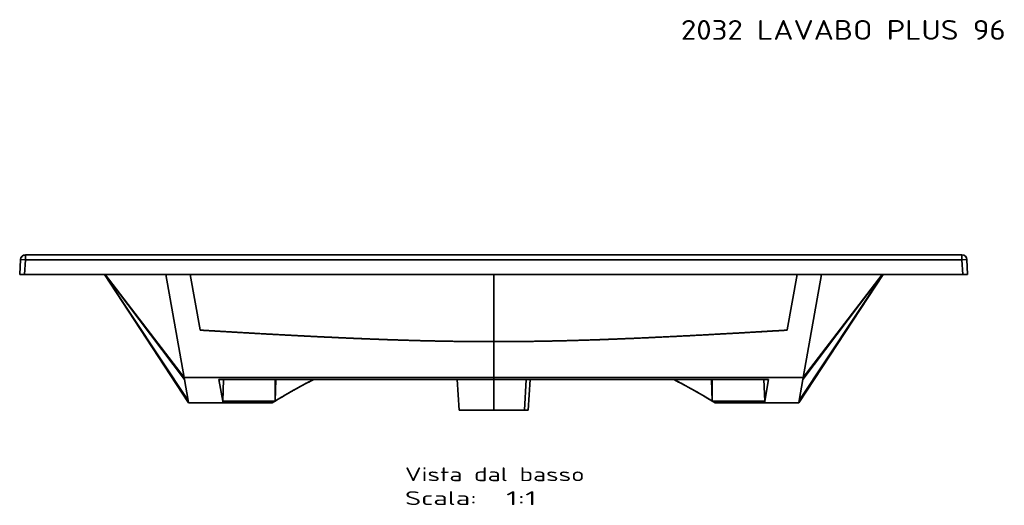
# Model space of a CAD drawing. Extents: x 113 to 1690, y 17 to 1233.
# Tile 2 of 3: x 113 to 1113, y 741 to 1233. Entities that reach past the tile are written whole.
import ezdxf
from ezdxf.enums import TextEntityAlignment as Align

# ---------------------------------------------------------------- set-up
doc = ezdxf.new("R2010")
doc.units = 0
doc.layers.get('0').update_dxf_attribs({"lineweight": 13})
doc.styles.get("Standard").update_dxf_attribs({"font": 'isocp.shx'})

# ---------------------------------------------------------------- blocks, each defined once
blk = doc.blocks.new('BLOCK51')
at = {"color": 7, "lineweight": 13}
blk.add_text('2032 LAVABO PLUS 96', height=20, dxfattribs=at).set_placement((190, 582.25), (519.63, 582.25), align=Align.FIT)
blk = doc.blocks.new('BLOCK53')
at = {"color": 7, "lineweight": 13}
for s, p, p2 in [('Vista dal basso', (-90, -229.43), (92.16, -229.43)), ('Scala:', (-90, -253.61), (-17.14, -253.61)), ('  1:1', (-17.14, -253.61), (43.59, -253.61))]:
    blk.add_text(s, height=14, dxfattribs=at).set_placement(p, p2, align=Align.FIT)
blk = doc.blocks.new('BLOCK54')
at = {"color": 7, "lineweight": 35}
for p, q in [((0, 0), (-475.26, 0)), ((475.26, 0), (-475.26, 0)), ((-309.19, 0), (-329.2, 0)), ((-310.14, 0), (310.14, 0)), ((309.19, 0), (-309.19, 0)), ((0, 0), (475.26, 0)), ((475.26, 0), (-475.26, 0)), ((475.26, -5), (-475.26, -5)), ((-475.26, -5), (475.26, -5)), ((329.2, 0), (309.19, 0)), ((-476.04, -20), (476.04, -20)), ((-476.04, -20), (476.04, -20)), ((-395.13, -20), (-309.72, -150)), ((-309.72, -150), (-395.13, -20)), ((-310.15, -147.56), (-395.06, -20)), ((-310.15, -147.56), (-395.06, -20)), ((-313.92, -126.17), (-394.24, -20)), ((-313.92, -126.17), (-394.24, -20)), ((-314.24, -124.35), (-394.16, -20)), ((-314.24, -124.35), (-394.16, -20)), ((-314.24, -124.35), (-332.64, -19.99)), ((-332.64, -20), (-314.24, -124.35)), ((-297.97, -76.06), (-307.87, -20)), ((-307.87, -20), (-297.97, -76.06)), ((0, -20), (0, -87.93)), ((0, -87.93), (0, -20)), ((307.87, -20), (297.97, -76.06)), ((297.97, -76.06), (307.87, -20)), ((395.13, -20), (309.72, -150)), ((309.72, -150), (395.13, -20)), ((310.15, -147.56), (395.06, -20)), ((310.15, -147.56), (395.06, -20)), ((313.92, -126.17), (394.24, -20)), ((313.92, -126.17), (394.24, -20)), ((314.24, -124.35), (332.64, -19.99)), ((332.64, -20), (314.24, -124.35)), ((314.24, -124.35), (394.16, -20)), ((314.24, -124.35), (394.16, -20)), ((0, -124.17), (0, -87.93)), ((0, -87.93), (0, -124.17)), ((-313.92, -126.17), (-310.15, -147.56)), ((-313.92, -126.17), (-310.15, -147.56)), ((-275.04, -148.17), (-278.87, -126.44)), ((-275.04, -148.17), (-278.87, -126.44)), ((-275.04, -148.17), (-274.07, -126.43)), ((-274.07, -126.43), (-275.04, -148.17)), ((-221.77, -126.39), (-221.77, -148.17)), ((-221.77, -148.17), (-221.03, -126.39)), ((-221.77, -148.17), (-221.03, -126.39)), ((-221.77, -126.39), (-221.77, -148.17)), ((-37, -126.3), (-35.1, -157.4)), ((0, -126.3), (0, -157.4)), ((0, -126.3), (0, -157.4)), ((33.09, -126.3), (31.39, -157.4)), ((33.09, -126.3), (31.39, -157.4)), ((37, -126.3), (35.1, -157.4)), ((221.77, -148.17), (221.03, -126.39)), ((221.77, -148.17), (221.03, -126.39)), ((221.77, -126.39), (221.77, -148.17)), ((221.77, -126.39), (221.77, -148.17)), ((275.04, -148.17), (274.07, -126.43)), ((274.07, -126.43), (275.04, -148.17)), ((275.04, -148.17), (278.87, -126.44)), ((275.04, -148.17), (278.87, -126.44)), ((313.92, -126.17), (310.15, -147.56)), ((310.15, -147.56), (313.92, -126.17)), ((313.92, -126.17), (310.15, -147.56)), ((-275.04, -148.17), (-221.77, -148.17)), ((-275.04, -148.17), (-221.77, -148.17)), ((221.77, -148.17), (275.04, -148.17)), ((275.04, -148.17), (221.77, -148.17)), ((-309.72, -150), (-274.72, -150)), ((-309.72, -150), (-274.72, -150)), ((-274.72, -150), (-224.72, -150)), ((-224.72, -150), (-274.72, -150)), ((0, -157.4), (-35.1, -157.4)), ((0, -157.4), (-35.02, -157.4)), ((31.39, -157.4), (0, -157.4)), ((31.39, -157.4), (0, -157.4)), ((274.72, -150), (224.72, -150)), ((274.72, -150), (224.72, -150)), ((309.72, -150), (274.72, -150)), ((309.72, -150), (274.72, -150))]:
    blk.add_line(p, q, dxfattribs=at)
at = {"color": 7, "lineweight": 35, "ltscale": 0.125}
for p, q in [((-475.26, 0), (-475.26, -5)), ((475.26, -5), (475.26, 0)), ((-480.25, -4.74), (-475.26, -5)), ((-475.26, -5), (-480.25, -4.74)), ((-475.26, -5), (-475.26, 0)), ((475.26, 0), (475.26, -5)), ((480.25, -4.74), (475.26, -5)), ((475.26, -5), (480.25, -4.74))]:
    blk.add_line(p, q, dxfattribs=at)
at = {"color": 7, "lineweight": 35, "ltscale": 0.000615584}
blk.add_line((-329.17, 0), (-329.2, 0), dxfattribs=at)
at = {"color": 7, "lineweight": 35, "ltscale": 0.476389}
for p, q in [((-310.14, 0), (-329.2, 0)), ((329.2, 0), (310.14, 0))]:
    blk.add_line(p, q, dxfattribs=at)
at = {"color": 7, "lineweight": 35, "ltscale": 0.4375}
for p, q in [((-17.5, 0), (0, 0)), ((0, 0), (17.5, 0))]:
    blk.add_line(p, q, dxfattribs=at)
at = {"color": 7, "lineweight": 35, "ltscale": 0.000615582}
blk.add_line((329.17, 0), (329.2, 0), dxfattribs=at)
at = {"color": 7, "lineweight": 35, "ltscale": 0.382066}
for p, q in [((-480.25, -4.74), (-481.05, -20)), ((-481.05, -20), (-480.25, -4.74)), ((480.25, -4.74), (481.05, -20)), ((481.05, -20), (480.25, -4.74)), ((481.05, -20), (480.25, -4.74))]:
    blk.add_line(p, q, dxfattribs=at)
at = {"color": 7, "lineweight": 35, "ltscale": 0.375515}
for p, q in [((-475.26, -5), (-476.04, -20)), ((-476.04, -20), (-475.26, -5)), ((475.26, -5), (476.04, -20)), ((476.04, -20), (475.26, -5))]:
    blk.add_line(p, q, dxfattribs=at)
at = {"color": 7, "lineweight": 35, "ltscale": 0.125056}
blk.add_line((-481.05, -20), (-476.05, -20), dxfattribs=at)
blk.add_line((-481.05, -20), (-476.05, -20), dxfattribs=at)
at = {"color": 7, "lineweight": 35, "ltscale": 0.00011589}
blk.add_line((-476.05, -20), (-476.04, -20), dxfattribs=at)
blk.add_line((-476.05, -20), (-476.04, -20), dxfattribs=at)
at = {"color": 7, "lineweight": 35, "ltscale": 0.125172}
blk.add_line((476.04, -20), (481.05, -20), dxfattribs=at)
blk.add_line((476.04, -20), (481.05, -20), dxfattribs=at)
at = {"color": 7, "lineweight": 35, "ltscale": 0.046375}
for p, q in [((-314.24, -124.35), (-313.92, -126.17)), ((-314.24, -124.35), (-313.92, -126.17)), ((314.24, -124.35), (313.92, -126.17)), ((314.24, -124.35), (313.92, -126.17))]:
    blk.add_line(p, q, dxfattribs=at)
at = {"color": 7, "lineweight": 35, "ltscale": 0.053184}
blk.add_line((0, -126.3), (0, -124.17), dxfattribs=at)
blk.add_line((0, -126.3), (0, -124.17), dxfattribs=at)
at = {"color": 7, "lineweight": 35, "ltscale": 0.061834}
for p, q in [((-310.15, -147.56), (-309.72, -150)), ((-310.15, -147.56), (-309.72, -150)), ((310.15, -147.56), (309.72, -150)), ((310.15, -147.56), (309.72, -150))]:
    blk.add_line(p, q, dxfattribs=at)
at = {"color": 7, "lineweight": 35, "ltscale": 0.045796}
for p, q in [((-274.72, -149.98), (-275.04, -148.17)), ((-274.72, -149.98), (-275.04, -148.17)), ((275.04, -148.17), (274.72, -149.98)), ((274.72, -149.98), (275.04, -148.17))]:
    blk.add_line(p, q, dxfattribs=at)
at = {"color": 7, "lineweight": 35, "ltscale": 0.000578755}
for p, q in [((-274.72, -150), (-274.72, -149.98)), ((-274.72, -150), (-274.72, -149.98)), ((274.72, -149.98), (274.72, -150)), ((274.72, -150), (274.72, -149.98))]:
    blk.add_line(p, q, dxfattribs=at)
at = {"color": 7, "lineweight": 35, "ltscale": 0.092632}
blk.add_line((35.1, -157.4), (31.39, -157.4), dxfattribs=at)
at = {"color": 7, "lineweight": 35, "ltscale": 0.089669}
blk.add_line((34.98, -157.4), (31.39, -157.4), dxfattribs=at)
at = {"color": 7, "lineweight": 35}
for centre, radius, start, end in [((-475.25, -5), 5, 90.0038, 176.99613), ((-475.26, -5), 5, 90, 144.66269), ((-329.2, -5), 5, 89.71792, 90), ((329.2, -5), 5, 90, 90.28208), ((475.26, -5), 5, 3.00045, 89.99954), ((475.25, -5), 5, 3.00351, 89.99643), ((-475.26, -5), 5, 90, 177), ((475.26, -5), 5, 3, 90), ((-294.95, -75.53), 3.07, 190.01367, 193.8664), ((-294.95, -75.53), 3.07, 190.01371, 193.86658), ((294.95, -75.53), 3.07, 346.13342, 349.98629), ((294.95, -75.53), 3.07, 346.1336, 349.98633), ((-0.01, -284145.75), 284021.58, 89.9999981, 90.0633907), ((0.09, -284251.26), 284127.08, 90.0000185, 90.0633876), ((-0.01, -283578.11), 283451.81, 89.9999986, 90.0563689), ((-0.01, -283577.56), 283451.26, 89.9999986, 90.056369), ((-0.08, -284229.17), 284104.99, 89.9366095, 89.9999835), ((0.01, -284145.75), 284021.58, 89.9366093, 90.0000019), ((0.01, -283577.56), 283451.26, 89.943631, 90.0000014), ((0.01, -283578.11), 283451.81, 89.9436311, 90.0000014), ((85.51, -647.95), 586.69, 121.5843, 121.92331), ((85.51, -647.96), 586.69, 121.5843, 121.92331), ((-78.33, -636.21), 572.92, 58.41243, 59.56577), ((-85.51, -647.96), 586.69, 58.07669, 58.4157), ((-85.51, -647.95), 586.69, 58.07669, 58.4157)]:
    blk.add_arc(centre, radius, start, end, dxfattribs=at)
for centre, major_axis, ratio, start_param, end_param in [((-196.53, -4419.51), (-211.01, -4338.78), 0.282443, 3.301134, 3.332405), ((-191.39, -5408.68), (-202.92, -5328.19), 0.256157, 3.283023, 3.311205), ((188.79, -2185.47), (218.96, -2103.11), 0.396073, 2.846253, 2.89141)]:
    blk.add_ellipse(centre, major_axis=major_axis, ratio=ratio, start_param=start_param, end_param=end_param, dxfattribs=at)
for points, knots in [([(-107.26, -85.93), (-138.37, -84.84), (-169.26, -83.46), (-199.91, -81.9), (-237.89, -79.81), (-275.66, -77.59), (-283.09, -77.15), (-290.51, -76.71), (-297.93, -76.26)], [0, 0, 0, 0, 0, 0, 216.943718, 216.943718, 216.943718, 270.108388, 270.108388, 270.108388, 270.108388, 270.108388, 270.108388]), ([(-297.93, -76.26), (-271.7, -77.85), (-245.39, -79.39), (-219.02, -80.86), (-180.9, -82.86), (-142.47, -84.57), (-130.76, -85.06), (-119.03, -85.52), (-107.26, -85.93)], [0, 0, 0, 0, 0, 0, 188.035352, 188.035352, 188.035352, 270.078256, 270.078256, 270.078256, 270.078256, 270.078256, 270.078256]), ([(297.93, -76.26), (271.7, -77.85), (245.4, -79.39), (219.01, -80.86), (180.89, -82.86), (142.46, -84.57), (130.76, -85.06), (119.03, -85.52), (107.26, -85.93)], [0, 0, 0, 0, 0, 0, 188.020272, 188.020272, 188.020272, 270.058548, 270.058548, 270.058548, 270.058548, 270.058548, 270.058548]), ([(107.26, -85.93), (134.52, -84.97), (161.62, -83.79), (188.51, -82.47), (226.57, -80.44), (264.41, -78.26), (275.6, -77.6), (286.77, -76.94), (297.93, -76.26)], [0, 0, 0, 0, 0, 0, 190.110073, 190.110073, 190.110073, 270.121405, 270.121405, 270.121405, 270.121405, 270.121405, 270.121405]), ([(0, -87.93), (-19.41, -87.93), (-38.83, -87.75), (-58.23, -87.4), (-79.64, -86.85), (-100.95, -86.14), (-103.05, -86.07), (-105.16, -86), (-107.26, -85.93)], [0, 0, 0, 0, 0, 0, 136.736815, 136.736815, 136.736815, 151.737083, 151.737083, 151.737083, 151.737083, 151.737083, 151.737083]), ([(-107.26, -85.93), (-88.14, -86.6), (-68.93, -87.16), (-49.59, -87.57), (-28.07, -87.86), (-6.53, -87.92), (-4.35, -87.93), (-2.18, -87.93), (0, -87.93)], [0, 0, 0, 0, 0, 0, 136.365639, 136.365639, 136.365639, 151.692864, 151.692864, 151.692864, 151.692864, 151.692864, 151.692864]), ([(107.26, -85.93), (88.14, -86.6), (68.93, -87.16), (49.6, -87.57), (28.07, -87.86), (6.53, -87.92), (4.35, -87.93), (2.18, -87.93), (0, -87.93)], [0, 0, 0, 0, 0, 0, 136.386649, 136.386649, 136.386649, 151.7151, 151.7151, 151.7151, 151.7151, 151.7151, 151.7151]), ([(0, -87.93), (19.41, -87.93), (38.82, -87.75), (58.23, -87.4), (79.65, -86.85), (100.95, -86.14), (103.05, -86.07), (105.16, -86), (107.26, -85.93)], [0, 0, 0, 0, 0, 0, 136.724735, 136.724735, 136.724735, 151.723911, 151.723911, 151.723911, 151.723911, 151.723911, 151.723911]), ([(182.88, -126.36), (189.93, -129.94), (196.96, -133.67), (203.96, -137.56), (211.71, -142.06), (219.42, -146.74), (220.21, -147.21), (220.99, -147.69), (221.77, -148.17)], [0, 0, 0, 0, 0, 0, 66.827128, 66.827128, 66.827128, 74.365166, 74.365166, 74.365166, 74.365166, 74.365166, 74.365166])]:
    blk.add_open_spline(points, degree=5, knots=knots, dxfattribs=at)
blk.add_open_spline([(-221.77, -148.17), (-214.06, -143.44), (-206.32, -138.88), (-198.54, -134.52), (-190.73, -130.34), (-182.88, -126.36)], degree=5, dxfattribs=at)

msp = doc.modelspace()

# ---------------------------------------------------------------- block references
at = {"lineweight": 0}
for name, p in [('BLOCK51', (594.5, 630.5)), ('BLOCK54', (594.5, 994.61)), ('BLOCK53', (594.5, 994.61))]:
    msp.add_blockref(name, p, dxfattribs=at)

doc.saveas('drawing.dxf')
